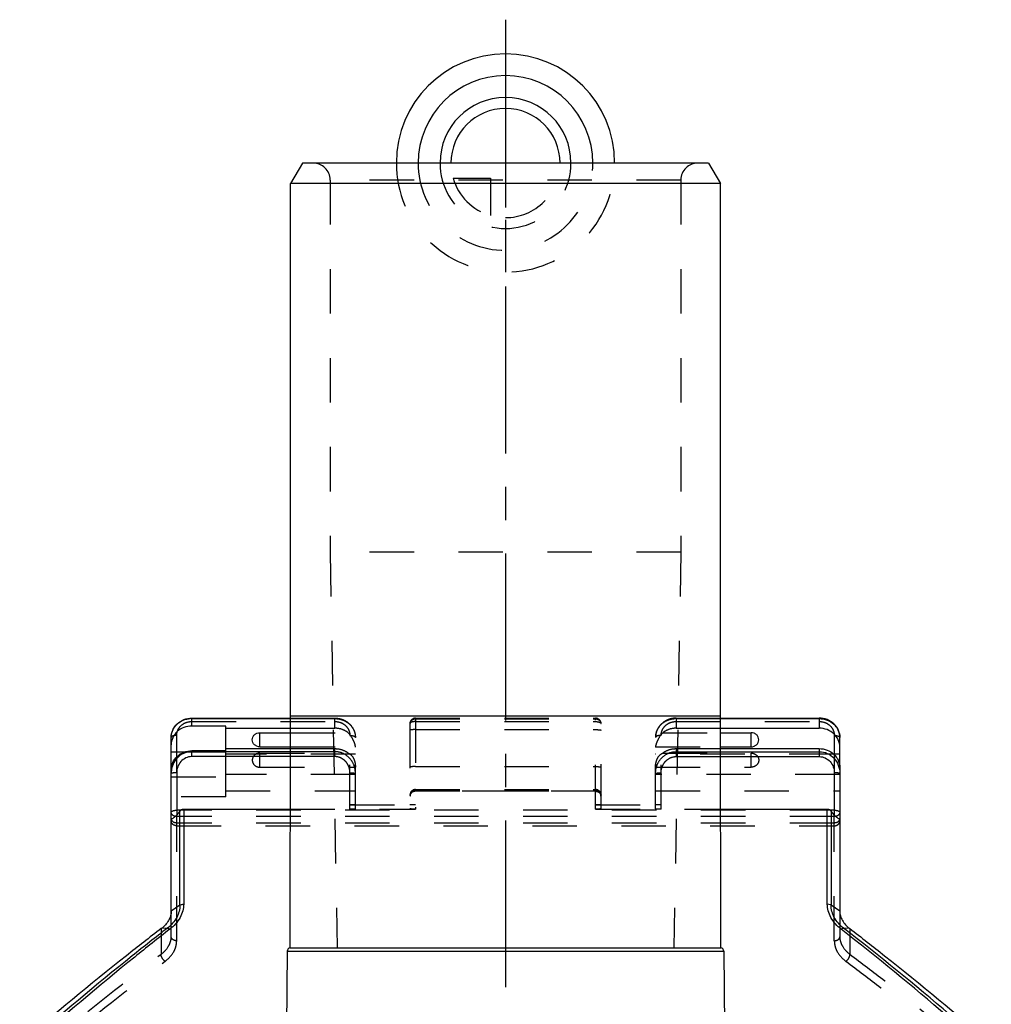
# Model space of a CAD drawing. Header units: millimetres. Extents: x 0 to 1000, y 0 to 1000.
# Tile 4 of 4: x 429 to 571, y 509 to 654. Entities that reach past the tile are written whole.
import ezdxf

# ---------------------------------------------------------------- set-up
doc = ezdxf.new("R2010")
doc.units = ezdxf.units.MM
doc.header["$LTSCALE"] = 65.185185
doc.linetypes.add('CENTER', pattern=[0.6, 0.375, -0.075, 0.075, -0.075])
doc.linetypes.add('HIDDEN', pattern=[0.2, 0.1, -0.1])
for name, color, linetype in [('ACHSEN_S', 7, 'CONTINUOUS'), ('FASEN', 7, 'CONTINUOUS'), ('FLAECHEN', 7, 'CONTINUOUS'), ('KOERPER', 7, 'CONTINUOUS'), ('KONST.EL_MIT_GEO', 7, 'CONTINUOUS'), ('KURVEN', 7, 'CONTINUOUS')]:
    doc.layers.add(name, color=color, linetype=linetype)

msp = doc.modelspace()

# ---------------------------------------------------------------- linework, layer by layer
at = {"layer": 'ACHSEN_S', "color": 40, "linetype": 'CENTER'}
msp.add_line((500, 653.65), (500, 345.85), dxfattribs=at)
at = {"layer": 'FASEN', "color": 7, "linetype": 'Continuous'}
for p, q in [((470.23, 632.65), (468.5, 629.65)), ((529.77, 632.65), (470.23, 632.65)), ((529.77, 632.65), (531.5, 629.65)), ((531.5, 629.65), (468.5, 629.65))]:
    msp.add_line(p, q, dxfattribs=at)
for points, knots in [([(451, 523), (451, 522.78), (450.93, 522.31), (450.53, 521.38), (449.97, 520.8), (449.54, 520.48)], [0, 0, 0, 0, 0.225385, 0.463901, 1, 1, 1, 1]), ([(549, 523), (549, 522.78), (549.07, 522.31), (549.47, 521.38), (550.03, 520.8), (550.46, 520.48)], [0, 0, 0, 0, 0.225386, 0.4639, 1, 1, 1, 1]), ([(449.54, 520.48), (447.82, 519.16), (440.78, 513.68), (433.91, 507.96), (428.79, 503.53)], [0, 0, 0, 0, 0.241927, 1, 1, 1, 1]), ([(550.46, 520.48), (552.18, 519.16), (559.22, 513.68), (566.09, 507.96), (571.21, 503.53)], [0, 0, 0, 0, 0.241933, 1, 1, 1, 1])]:
    msp.add_open_spline(points, degree=3, knots=knots, dxfattribs=at)
at = {"layer": 'FLAECHEN', "color": 8, "linetype": 'HIDDEN'}
for p, q in [((474.3, 575.65), (475.31, 517.65)), ((525.7, 575.65), (474.3, 575.65)), ((525.7, 575.65), (524.69, 517.65)), ((475.31, 517.65), (524.69, 517.65))]:
    msp.add_line(p, q, dxfattribs=at)
at = {"layer": 'KOERPER', "color": 7, "linetype": 'Continuous'}
for p, q in [((468.5, 551.65), (468.5, 629.65)), ((531.5, 551.65), (531.5, 629.65)), ((468.44, 517.65), (468.5, 551.65)), ((468.5, 551.65), (531.5, 551.65)), ((531.56, 517.65), (531.5, 551.65)), ((464, 547.1), (464, 549.17)), ((536, 547.1), (536, 549.17)), ((468, 517.15), (467.53, 457.13)), ((468, 517.15), (532, 517.15)), ((468.44, 517.65), (531.56, 517.65)), ((532, 517.15), (532.47, 457.13))]:
    msp.add_line(p, q, dxfattribs=at)
at = {"layer": 'KOERPER', "color": 8, "linetype": 'HIDDEN'}
for p, q in [((464, 544.12), (464, 546.19)), ((536, 544.12), (536, 546.19))]:
    msp.add_line(p, q, dxfattribs=at)
at = {"layer": 'KOERPER', "color": 7, "linetype": 'Continuous'}
for centre, start, end in [((468.5, 517.15), 96.8168, 179.5559), ((531.5, 517.15), 0.4441, 83.1832)]:
    msp.add_arc(centre, 0.5, start, end, dxfattribs=at)
for points in [[(464, 547.1), (463.85, 547.1), (463.57, 547.16), (463.19, 547.38), (462.94, 547.73), (462.85, 548.14), (462.94, 548.55), (463.19, 548.89), (463.57, 549.12), (463.85, 549.17), (464, 549.17)], [(536, 547.1), (536.15, 547.1), (536.43, 547.16), (536.81, 547.38), (537.06, 547.73), (537.15, 548.14), (537.06, 548.55), (536.81, 548.89), (536.43, 549.12), (536.15, 549.17), (536, 549.17)]]:
    msp.add_open_spline(points, degree=3, knots=[0, 0, 0, 0, 0.129539, 0.256458, 0.379602, 0.5, 0.620398, 0.743542, 0.870461, 1, 1, 1, 1], dxfattribs=at)
at = {"layer": 'KOERPER', "color": 8, "linetype": 'HIDDEN'}
for points in [[(464, 546.19), (463.85, 546.19), (463.57, 546.13), (463.19, 545.91), (462.94, 545.56), (462.85, 545.15), (462.94, 544.74), (463.19, 544.4), (463.57, 544.17), (463.85, 544.12), (464, 544.12)], [(536, 546.19), (536.15, 546.19), (536.43, 546.13), (536.81, 545.91), (537.06, 545.56), (537.15, 545.15), (537.06, 544.74), (536.81, 544.4), (536.43, 544.17), (536.15, 544.12), (536, 544.12)]]:
    msp.add_open_spline(points, degree=3, knots=[0, 0, 0, 0, 0.129539, 0.256458, 0.379602, 0.5, 0.620398, 0.743542, 0.870461, 1, 1, 1, 1], dxfattribs=at)
at = {"layer": 'KONST.EL_MIT_GEO', "color": 8, "linetype": 'HIDDEN'}
for p, q in [((528.2, 632.65), (471.8, 632.65)), ((474.3, 630.15), (474.3, 575.65)), ((525.7, 630.15), (474.3, 630.15)), ((525.7, 630.15), (525.7, 575.65)), ((468.5, 551.31), (475, 551.31)), ((468.5, 551.24), (475, 551.24)), ((475, 549.83), (475, 551.31)), ((486.8, 551.3), (486.8, 537.97)), ((486.8, 551.3), (513.2, 551.3)), ((486.8, 551.19), (513.2, 551.19)), ((513.2, 537.97), (513.2, 551.3)), ((525, 551.31), (525, 549.83)), ((525, 551.31), (531.5, 551.31)), ((525, 551.24), (531.5, 551.24)), ((454, 550.81), (475, 550.81)), ((468.5, 549.83), (475, 549.83)), ((486, 550.5), (486, 538.03)), ((486.8, 550.8), (513.2, 550.8)), ((514, 538.03), (514, 550.5)), ((525, 550.81), (546, 550.81)), ((525, 549.83), (531.5, 549.83)), ((451.8, 543.27), (451.8, 548.78)), ((468.5, 549.17), (476.94, 549.17)), ((477.2, 537.97), (477.2, 548.78)), ((478, 538), (478, 548.47)), ((486.8, 549.63), (513.2, 549.63)), ((522, 538), (522, 548.47)), ((522.8, 537.97), (522.8, 548.78)), ((523.06, 549.17), (531.5, 549.17)), ((548.2, 548.78), (548.2, 543.27)), ((468.49, 547.1), (478, 547.1)), ((468.49, 546.84), (475, 546.84)), ((475, 545.67), (475, 546.84)), ((522, 547.1), (531.51, 547.1)), ((525, 546.84), (525, 545.67)), ((525, 546.84), (531.51, 546.84)), ((453.02, 546.37), (459, 546.37)), ((459, 539.8), (459, 546.52)), ((478, 546.04), (459, 546.04)), ((464, 546.19), (476.94, 546.19)), ((475, 546.39), (468.49, 546.39)), ((475, 545.67), (468.49, 545.67)), ((548.11, 546.04), (522, 546.04)), ((523.06, 546.19), (536, 546.19)), ((525, 546.39), (531.51, 546.39)), ((525, 545.67), (531.51, 545.67)), ((464, 544.12), (478, 544.12)), ((486.8, 544.21), (513.2, 544.21)), ((522, 544.12), (536, 544.12)), ((549, 544.07), (549, 544.16)), ((451, 542.73), (459, 542.73)), ((478, 543.06), (459, 543.06)), ((549, 543.06), (522, 543.06)), ((459, 539.8), (451, 539.8)), ((459, 540.65), (478, 540.65)), ((486.8, 540.85), (513.2, 540.85)), ((486.8, 540.78), (513.2, 540.78)), ((486.8, 540.65), (513.2, 540.65)), ((513.2, 540.59), (486.8, 540.59)), ((522, 540.65), (549, 540.65)), ((477.2, 538.62), (486.8, 538.62)), ((513.2, 538.62), (522.8, 538.62)), ((548.2, 537.82), (451.8, 537.82)), ((451.8, 518.69), (451.8, 537.14)), ((548.2, 536.89), (451.8, 536.89)), ((468.48, 537.97), (486.8, 537.97)), ((513.2, 537.97), (531.52, 537.97)), ((548.2, 518.69), (548.2, 537.14)), ((548.2, 535.94), (451.8, 535.94)), ((451.8, 535.53), (548.2, 535.53)), ((451, 519.27), (451, 523)), ((549, 523), (549, 519.27)), ((449.54, 520.48), (449.54, 516.73)), ((550.46, 520.48), (550.46, 516.73))]:
    msp.add_line(p, q, dxfattribs=at)
at = {"layer": 'KONST.EL_MIT_GEO', "color": 7, "linetype": 'Continuous'}
for p, q in [((454, 550.15), (454, 551.31)), ((454, 551.31), (468.5, 551.31)), ((454, 551.24), (468.5, 551.24)), ((531.5, 551.31), (546, 551.31)), ((531.5, 551.24), (546, 551.24)), ((546, 551.31), (546, 549.83)), ((459, 550.15), (454, 550.15)), ((459, 546.52), (459, 550.15)), ((459, 549.83), (468.5, 549.83)), ((531.5, 549.83), (546, 549.83)), ((451, 523), (451, 548.47)), ((464, 549.17), (468.5, 549.17)), ((531.5, 549.17), (536, 549.17)), ((549, 544.16), (549, 548.47)), ((459, 546.84), (468.49, 546.84)), ((464, 547.1), (468.49, 547.1)), ((531.51, 547.1), (536, 547.1)), ((531.51, 546.84), (546, 546.84)), ((546, 546.84), (546, 545.67)), ((451, 546.37), (453.02, 546.37)), ((454, 545.67), (454, 546.52)), ((459, 546.52), (454, 546.52)), ((468.49, 546.39), (454, 546.39)), ((468.49, 545.67), (454, 545.67)), ((531.51, 546.39), (546, 546.39)), ((531.51, 545.67), (546, 545.67)), ((549, 546.04), (548.11, 546.04)), ((549, 544.07), (549, 523)), ((451.8, 543.27), (451.8, 537.14)), ((548.2, 543.27), (548.2, 537.14)), ((452.27, 537.69), (451.8, 537.14)), ((452.27, 523.9), (452.27, 537.69)), ((452.83, 537.97), (452.83, 524.05)), ((452.83, 537.97), (468.48, 537.97)), ((531.52, 537.97), (547.17, 537.97)), ((547.17, 524.05), (547.17, 537.97)), ((547.73, 537.69), (547.73, 523.9)), ((548.2, 537.14), (547.73, 537.69)), ((452.27, 523.9), (451, 523)), ((549, 523), (547.73, 523.9)), ((450.44, 520.53), (449.54, 520.48)), ((550.46, 520.48), (549.56, 520.53))]:
    msp.add_line(p, q, dxfattribs=at)
at = {"layer": 'KONST.EL_MIT_GEO', "color": 8, "linetype": 'HIDDEN'}
for centre, radius, start, end in [((471.8, 630.15), 2.5, 0, 90), ((528.2, 630.15), 2.5, 90, 180), ((486.8, 550.5), 0.8, 90, 180), ((486.8, 550.28), 0.915, 89.9995, 103.0832), ((513.2, 550.5), 0.8, 0, 90), ((513.2, 550.28), 0.915, 85.626, 89.9948), ((525, 548), 3.24, 90.0025, 93.4728), ((524.56, 548.47), 2.56, 176.0158, 179.9963), ((524.57, 548.47), 2.57, 175.6186, 176.0183), ((477.06, 547.07), 0.941, 2.0291, 4.2374), ((475.44, 547.06), 2.56, 0, 1.0611), ((524.56, 547.06), 2.56, 178.9389, 180), ((475.44, 544.07), 2.56, 0, 1.0611), ((524.56, 544.07), 2.56, 178.9389, 180), ((486.8, 540.05), 0.8, 90, 180), ((486.8, 539.85), 0.8, 90, 180), ((486.61, 539.89), 0.606, 174.2383, 179.9894), ((513.2, 540.05), 0.8, 0, 90), ((513.2, 539.85), 0.8, 0, 90), ((513.39, 539.89), 0.606, 0.0106, 5.7617)]:
    msp.add_arc(centre, radius, start, end, dxfattribs=at)
at = {"layer": 'KONST.EL_MIT_GEO', "color": 7, "linetype": 'Continuous'}
for centre, radius, start, end in [((454, 548), 3.24, 90.0025, 93.4728), ((453.56, 548.47), 2.56, 176.0201, 179.9963), ((453.57, 548.47), 2.57, 175.6092, 176.0225), ((454.28, 543.26), 3.28, 173.4383, 179.9939), ((454.27, 543.26), 3.27, 170.1595, 173.439)]:
    msp.add_arc(centre, radius, start, end, dxfattribs=at)
at = {"layer": 'KONST.EL_MIT_GEO', "color": 8, "linetype": 'HIDDEN'}
for centre, start_param, end_param in [((477.2, 538.59), 0, 1.570796), ((486.8, 538.59), 1.570796, 3.141593), ((513.2, 538.59), 0, 1.570796), ((522.8, 538.59), 1.570796, 3.141593)]:
    msp.add_ellipse(centre, major_axis=(0.8, 0), ratio=0.037219, start_param=start_param, end_param=end_param, dxfattribs=at)
at = {"layer": 'KONST.EL_MIT_GEO', "color": 7, "linetype": 'Continuous'}
for points, knots in [([(451, 548.47), (451, 548.85), (451.16, 549.6), (451.84, 550.54), (452.84, 551.16), (453.61, 551.31), (454, 551.31)], [0, 0, 0, 0, 0.245295, 0.49328, 0.745204, 1, 1, 1, 1]), ([(451.01, 548.67), (451.03, 549), (451.22, 549.66), (451.85, 550.49), (452.75, 551.06), (453.45, 551.22), (453.8, 551.24)], [0, 0, 0, 0, 0.241242, 0.487835, 0.741362, 1, 1, 1, 1]), ([(549, 548.47), (549, 548.85), (548.84, 549.6), (548.16, 550.54), (547.16, 551.16), (546.39, 551.31), (546, 551.31)], [0, 0, 0, 0, 0.245295, 0.49328, 0.745204, 1, 1, 1, 1]), ([(546, 551.24), (546.39, 551.24), (547.17, 551.1), (548.16, 550.5), (548.84, 549.57), (549, 548.83), (549, 548.47)], [0, 0, 0, 0, 0.259065, 0.512915, 0.759203, 1, 1, 1, 1]), ([(454, 550.15), (453.61, 550.15), (452.83, 550.01), (451.84, 549.4), (451.16, 548.48), (451, 547.74), (451, 547.38)], [0, 0, 0, 0, 0.259065, 0.512915, 0.759203, 1, 1, 1, 1]), ([(549, 547.06), (549, 547.42), (548.84, 548.16), (548.16, 549.08), (547.17, 549.69), (546.39, 549.83), (546, 549.83)], [0, 0, 0, 0, 0.240797, 0.487085, 0.740935, 1, 1, 1, 1]), ([(546, 546.84), (546.39, 546.84), (547.17, 546.7), (548.16, 546.09), (548.84, 545.17), (549, 544.43), (549, 544.07)], [0, 0, 0, 0, 0.259065, 0.512915, 0.759203, 1, 1, 1, 1]), ([(451, 543.75), (451, 544.11), (451.16, 544.85), (451.84, 545.77), (452.83, 546.38), (453.61, 546.52), (454, 546.52)], [0, 0, 0, 0, 0.240797, 0.487085, 0.740935, 1, 1, 1, 1]), ([(454, 546.39), (453.65, 546.39), (452.93, 546.26), (452.01, 545.69), (451.34, 544.84), (451.11, 544.16), (451.05, 543.82)], [0, 0, 0, 0, 0.250222, 0.500324, 0.750241, 1, 1, 1, 1]), ([(454, 545.67), (453.7, 545.67), (453.1, 545.53), (452.37, 544.97), (451.9, 544.17), (451.8, 543.57), (451.8, 543.27)], [0, 0, 0, 0, 0.249634, 0.499531, 0.749695, 1, 1, 1, 1]), ([(546, 546.39), (546.4, 546.39), (547.21, 546.22), (548.2, 545.5), (548.85, 544.46), (549, 543.65), (549, 543.26)], [0, 0, 0, 0, 0.250203, 0.500289, 0.750204, 1, 1, 1, 1]), ([(546, 545.67), (546.3, 545.67), (546.9, 545.53), (547.63, 544.97), (548.1, 544.17), (548.2, 543.57), (548.2, 543.27)], [0, 0, 0, 0, 0.249634, 0.499531, 0.749695, 1, 1, 1, 1]), ([(451.8, 543.27), (451.7, 543.27), (451.55, 543.27), (451.36, 543.27), (451.24, 543.27), (451.14, 543.26), (451.08, 543.26), (451.04, 543.26), (451.02, 543.26), (451.01, 543.26), (451, 543.26), (451, 543.26)], [0, 0, 0, 0, 0.382486, 0.555238, 0.706713, 0.831026, 0.923423, 0.956513, 0.980397, 0.994884, 1, 1, 1, 1]), ([(549, 543.26), (549, 543.26), (548.99, 543.26), (548.98, 543.26), (548.96, 543.26), (548.92, 543.26), (548.86, 543.26), (548.76, 543.27), (548.64, 543.27), (548.45, 543.27), (548.3, 543.27), (548.2, 543.27)], [0, 0, 0, 0, 0.005116, 0.019603, 0.043487, 0.076577, 0.168974, 0.293287, 0.444762, 0.617514, 1, 1, 1, 1]), ([(451.8, 537.14), (451.72, 537.04), (451.6, 536.9), (451.43, 536.74), (451.3, 536.64), (451.19, 536.58), (451.09, 536.55), (451.04, 536.58), (451, 536.62), (451, 536.66), (451, 536.69)], [0, 0, 0, 0, 0.334091, 0.494957, 0.643817, 0.768635, 0.856381, 0.889502, 0.921987, 1, 1, 1, 1]), ([(452.27, 537.69), (452.33, 537.78), (452.51, 537.92), (452.72, 537.97), (452.83, 537.97)], [0, 0, 0, 0, 0.50059, 1, 1, 1, 1]), ([(547.17, 537.97), (547.28, 537.97), (547.49, 537.92), (547.67, 537.78), (547.73, 537.69)], [0, 0, 0, 0, 0.499411, 1, 1, 1, 1]), ([(549, 536.69), (549, 536.66), (549, 536.62), (548.96, 536.58), (548.91, 536.55), (548.81, 536.58), (548.7, 536.64), (548.57, 536.74), (548.4, 536.9), (548.28, 537.04), (548.2, 537.14)], [0, 0, 0, 0, 0.078023, 0.110486, 0.143603, 0.231277, 0.356016, 0.50487, 0.66578, 1, 1, 1, 1]), ([(452.27, 523.9), (452.27, 523.59), (452.19, 522.97), (451.69, 521.74), (450.99, 520.96), (450.44, 520.53)], [0, 0, 0, 0, 0.23058, 0.47152, 1, 1, 1, 1]), ([(452.83, 524.05), (452.83, 523.71), (452.72, 523.03), (452.17, 521.69), (451.39, 520.84), (450.79, 520.38)], [0, 0, 0, 0, 0.231076, 0.472441, 1, 1, 1, 1]), ([(452.27, 523.9), (452.3, 523.92), (452.41, 523.97), (452.6, 524.03), (452.75, 524.05), (452.83, 524.05)], [0, 0, 0, 0, 0.22713, 0.604537, 1, 1, 1, 1]), ([(549.21, 520.38), (548.61, 520.84), (547.83, 521.69), (547.28, 523.03), (547.17, 523.72), (547.17, 524.05)], [0, 0, 0, 0, 0.527561, 0.768914, 1, 1, 1, 1]), ([(547.73, 523.9), (547.7, 523.92), (547.52, 524), (547.32, 524.05), (547.17, 524.05)], [0, 0, 0, 0, 0.228633, 1, 1, 1, 1]), ([(549.56, 520.53), (549.01, 520.96), (548.31, 521.74), (547.81, 522.97), (547.73, 523.59), (547.73, 523.9)], [0, 0, 0, 0, 0.528483, 0.769412, 1, 1, 1, 1]), ([(450.44, 520.53), (448.71, 519.19), (441.66, 513.63), (434.79, 507.85), (429.68, 503.37)], [0, 0, 0, 0, 0.24361, 1, 1, 1, 1]), ([(450.79, 520.38), (449.06, 519.04), (442.03, 513.45), (435.18, 507.64), (430.08, 503.15)], [0, 0, 0, 0, 0.243593, 1, 1, 1, 1]), ([(450.44, 520.53), (450.46, 520.53), (450.53, 520.51), (450.65, 520.47), (450.74, 520.42), (450.79, 520.38)], [0, 0, 0, 0, 0.179962, 0.552479, 1, 1, 1, 1]), ([(549.56, 520.53), (549.54, 520.53), (549.47, 520.51), (549.35, 520.47), (549.26, 520.42), (549.21, 520.38)], [0, 0, 0, 0, 0.180883, 0.553387, 1, 1, 1, 1]), ([(569.92, 503.15), (568.19, 504.67), (561.42, 510.56), (554.48, 516.27), (549.21, 520.38)], [0, 0, 0, 0, 0.25607, 1, 1, 1, 1]), ([(570.32, 503.37), (568.59, 504.89), (561.8, 510.76), (554.84, 516.44), (549.56, 520.53)], [0, 0, 0, 0, 0.256054, 1, 1, 1, 1])]:
    msp.add_open_spline(points, degree=3, knots=knots, dxfattribs=at)
at = {"layer": 'KONST.EL_MIT_GEO', "color": 8, "linetype": 'HIDDEN'}
for points, knots in [([(475, 551.31), (475.39, 551.31), (476.16, 551.16), (477.16, 550.54), (477.84, 549.6), (478, 548.85), (478, 548.47)], [0, 0, 0, 0, 0.254797, 0.50672, 0.754704, 1, 1, 1, 1]), ([(475, 551.24), (475.39, 551.24), (476.17, 551.1), (477.16, 550.5), (477.84, 549.57), (478, 548.83), (478, 548.47)], [0, 0, 0, 0, 0.259065, 0.512915, 0.759203, 1, 1, 1, 1]), ([(486, 550.5), (486, 550.57), (486.03, 550.73), (486.2, 551), (486.43, 551.13), (486.59, 551.17)], [0, 0, 0, 0, 0.23807, 0.483332, 1, 1, 1, 1]), ([(513.27, 551.19), (513.46, 551.18), (513.74, 551.06), (513.96, 550.76), (514, 550.58), (514, 550.5)], [0, 0, 0, 0, 0.518168, 0.763535, 1, 1, 1, 1]), ([(525, 551.31), (524.61, 551.31), (523.84, 551.16), (522.84, 550.54), (522.16, 549.6), (522, 548.85), (522, 548.47)], [0, 0, 0, 0, 0.254797, 0.50672, 0.754704, 1, 1, 1, 1]), ([(522.01, 548.67), (522.03, 549), (522.22, 549.66), (522.85, 550.49), (523.75, 551.06), (524.45, 551.22), (524.8, 551.24)], [0, 0, 0, 0, 0.241242, 0.487834, 0.741361, 1, 1, 1, 1]), ([(451.8, 548.78), (451.8, 549.04), (451.92, 549.59), (452.41, 550.26), (453.14, 550.71), (453.71, 550.81), (454, 550.81)], [0, 0, 0, 0, 0.240796, 0.487085, 0.740936, 1, 1, 1, 1]), ([(475, 550.81), (475.29, 550.81), (475.86, 550.71), (476.59, 550.26), (477.08, 549.59), (477.2, 549.04), (477.2, 548.78)], [0, 0, 0, 0, 0.259064, 0.512915, 0.759204, 1, 1, 1, 1]), ([(476.94, 549.17), (476.67, 549.38), (476.05, 549.72), (475.35, 549.83), (475, 549.83)], [0, 0, 0, 0, 0.495831, 1, 1, 1, 1]), ([(486.8, 550.8), (486.7, 550.8), (486.51, 550.79), (486.28, 550.74), (486.14, 550.67), (486.05, 550.61), (486, 550.54), (486, 550.5)], [0, 0, 0, 0, 0.338298, 0.63342, 0.754362, 0.854521, 1, 1, 1, 1]), ([(513.2, 550.8), (513.3, 550.8), (513.49, 550.79), (513.72, 550.74), (513.86, 550.67), (513.95, 550.61), (514, 550.54), (514, 550.5)], [0, 0, 0, 0, 0.338298, 0.63342, 0.754362, 0.854521, 1, 1, 1, 1]), ([(522.8, 548.78), (522.8, 549.04), (522.92, 549.59), (523.41, 550.26), (524.14, 550.71), (524.71, 550.81), (525, 550.81)], [0, 0, 0, 0, 0.240796, 0.487085, 0.740936, 1, 1, 1, 1]), ([(525, 549.83), (524.65, 549.83), (523.95, 549.72), (523.33, 549.38), (523.06, 549.17)], [0, 0, 0, 0, 0.504169, 1, 1, 1, 1]), ([(546, 550.81), (546.29, 550.81), (546.86, 550.71), (547.59, 550.26), (548.08, 549.59), (548.2, 549.04), (548.2, 548.78)], [0, 0, 0, 0, 0.259064, 0.512915, 0.759204, 1, 1, 1, 1]), ([(451.8, 548.78), (451.7, 548.78), (451.51, 548.76), (451.28, 548.71), (451.14, 548.65), (451.05, 548.59), (451, 548.52), (451, 548.47)], [0, 0, 0, 0, 0.338294, 0.633414, 0.754356, 0.854515, 1, 1, 1, 1]), ([(477.98, 547.28), (477.95, 547.43), (477.86, 547.75), (477.55, 548.41), (477.2, 548.87), (476.94, 549.17)], [0, 0, 0, 0, 0.200245, 0.457473, 1, 1, 1, 1]), ([(477.2, 548.78), (477.3, 548.78), (477.49, 548.76), (477.72, 548.71), (477.86, 548.65), (477.95, 548.59), (478, 548.52), (478, 548.47)], [0, 0, 0, 0, 0.338294, 0.633414, 0.754356, 0.854515, 1, 1, 1, 1]), ([(486.8, 549.63), (486.7, 549.63), (486.51, 549.62), (486.29, 549.61), (486.14, 549.6), (486.07, 549.59), (486.03, 549.58), (486, 549.56), (486, 549.56)], [0, 0, 0, 0, 0.378503, 0.699828, 0.823493, 0.916071, 0.974627, 1, 1, 1, 1]), ([(513.2, 549.63), (513.3, 549.63), (513.49, 549.62), (513.71, 549.61), (513.86, 549.6), (513.93, 549.59), (513.97, 549.58), (514, 549.56), (514, 549.56)], [0, 0, 0, 0, 0.378503, 0.699828, 0.823493, 0.916071, 0.974627, 1, 1, 1, 1]), ([(522.8, 548.78), (522.7, 548.78), (522.51, 548.76), (522.28, 548.71), (522.14, 548.65), (522.05, 548.59), (522, 548.52), (522, 548.47)], [0, 0, 0, 0, 0.338294, 0.633414, 0.754356, 0.854515, 1, 1, 1, 1]), ([(523.06, 549.17), (522.79, 548.87), (522.43, 548.38), (522.13, 547.71), (522.04, 547.39), (522.01, 547.25)], [0, 0, 0, 0, 0.548324, 0.805627, 1, 1, 1, 1]), ([(548.2, 548.78), (548.3, 548.78), (548.49, 548.76), (548.72, 548.71), (548.86, 548.65), (548.95, 548.59), (549, 548.52), (549, 548.47)], [0, 0, 0, 0, 0.338294, 0.633414, 0.754356, 0.854515, 1, 1, 1, 1]), ([(475, 546.84), (475.35, 546.84), (476.05, 546.73), (476.67, 546.4), (476.94, 546.19)], [0, 0, 0, 0, 0.504169, 1, 1, 1, 1]), ([(478, 547.14), (478, 547.15), (477.99, 547.2), (477.99, 547.25), (477.98, 547.28)], [0, 0, 0, 0, 0.214971, 1, 1, 1, 1]), ([(522.01, 547.25), (522.01, 547.23), (522.01, 547.19), (522, 547.14), (522, 547.1)], [0, 0, 0, 0, 0.29383, 1, 1, 1, 1]), ([(523.06, 546.19), (523.33, 546.4), (523.95, 546.73), (524.65, 546.84), (525, 546.84)], [0, 0, 0, 0, 0.495831, 1, 1, 1, 1]), ([(478, 543.26), (478, 543.65), (477.85, 544.46), (477.2, 545.5), (476.21, 546.22), (475.4, 546.39), (475, 546.39)], [0, 0, 0, 0, 0.249796, 0.499711, 0.749797, 1, 1, 1, 1]), ([(477.2, 543.27), (477.2, 543.57), (477.1, 544.17), (476.63, 544.97), (475.9, 545.53), (475.3, 545.67), (475, 545.67)], [0, 0, 0, 0, 0.250305, 0.500469, 0.750366, 1, 1, 1, 1]), ([(476.94, 546.19), (477.1, 546.12), (477.41, 545.91), (477.76, 545.42), (477.96, 544.8), (478, 544.35), (478, 544.12)], [0, 0, 0, 0, 0.206209, 0.447435, 0.723459, 1, 1, 1, 1]), ([(522, 543.26), (522, 543.65), (522.15, 544.46), (522.8, 545.5), (523.79, 546.22), (524.6, 546.39), (525, 546.39)], [0, 0, 0, 0, 0.249796, 0.499711, 0.749797, 1, 1, 1, 1]), ([(522, 544.12), (522, 544.35), (522.04, 544.8), (522.24, 545.42), (522.59, 545.91), (522.9, 546.12), (523.06, 546.19)], [0, 0, 0, 0, 0.276543, 0.552534, 0.793752, 1, 1, 1, 1]), ([(522.8, 543.27), (522.8, 543.57), (522.9, 544.17), (523.37, 544.97), (524.1, 545.53), (524.7, 545.67), (525, 545.67)], [0, 0, 0, 0, 0.250305, 0.500469, 0.750366, 1, 1, 1, 1]), ([(486.8, 544.21), (486.7, 544.21), (486.51, 544.21), (486.29, 544.19), (486.14, 544.18), (486.07, 544.17), (486.03, 544.16), (486, 544.15), (486, 544.14)], [0, 0, 0, 0, 0.378503, 0.699828, 0.823493, 0.916071, 0.974627, 1, 1, 1, 1]), ([(513.2, 544.21), (513.3, 544.21), (513.49, 544.21), (513.71, 544.19), (513.86, 544.18), (513.93, 544.17), (513.97, 544.16), (514, 544.15), (514, 544.14)], [0, 0, 0, 0, 0.378503, 0.699828, 0.823493, 0.916071, 0.974627, 1, 1, 1, 1]), ([(477.2, 543.27), (477.3, 543.27), (477.45, 543.27), (477.64, 543.27), (477.76, 543.27), (477.86, 543.26), (477.92, 543.26), (477.96, 543.26), (477.98, 543.26), (477.99, 543.26), (478, 543.26), (478, 543.26)], [0, 0, 0, 0, 0.382486, 0.555238, 0.706713, 0.831026, 0.923423, 0.956513, 0.980397, 0.994884, 1, 1, 1, 1]), ([(522, 543.26), (522, 543.26), (522.01, 543.26), (522.02, 543.26), (522.04, 543.26), (522.08, 543.26), (522.14, 543.26), (522.24, 543.27), (522.36, 543.27), (522.55, 543.27), (522.7, 543.27), (522.8, 543.27)], [0, 0, 0, 0, 0.005116, 0.019603, 0.043487, 0.076577, 0.168974, 0.293287, 0.444762, 0.617514, 1, 1, 1, 1]), ([(486.8, 540.78), (486.7, 540.78), (486.49, 540.74), (486.22, 540.57), (486.04, 540.31), (486, 540.11), (486, 540.01)], [0, 0, 0, 0, 0.254026, 0.505685, 0.754016, 1, 1, 1, 1]), ([(486.8, 540.59), (486.61, 540.59), (486.32, 540.5), (486.07, 540.22), (486.01, 540.04), (486, 539.96)], [0, 0, 0, 0, 0.517919, 0.764086, 1, 1, 1, 1]), ([(513.2, 540.78), (513.3, 540.78), (513.51, 540.74), (513.78, 540.57), (513.96, 540.31), (514, 540.11), (514, 540.01)], [0, 0, 0, 0, 0.254026, 0.505685, 0.754016, 1, 1, 1, 1]), ([(513.2, 540.59), (513.39, 540.59), (513.68, 540.5), (513.93, 540.22), (513.99, 540.04), (514, 539.96)], [0, 0, 0, 0, 0.517919, 0.764086, 1, 1, 1, 1]), ([(451, 537.51), (451, 537.55), (451.05, 537.62), (451.14, 537.69), (451.28, 537.75), (451.51, 537.8), (451.7, 537.82), (451.8, 537.82)], [0, 0, 0, 0, 0.145482, 0.245641, 0.366583, 0.661704, 1, 1, 1, 1]), ([(451.8, 536.89), (451.7, 536.89), (451.49, 536.92), (451.23, 537.05), (451.05, 537.26), (451, 537.43), (451, 537.51)], [0, 0, 0, 0, 0.278737, 0.541559, 0.780139, 1, 1, 1, 1]), ([(478, 538), (478, 538), (477.99, 538), (477.98, 537.99), (477.93, 537.99), (477.86, 537.99), (477.76, 537.98), (477.64, 537.98), (477.45, 537.98), (477.3, 537.97), (477.2, 537.97)], [0, 0, 0, 0, 0.005893, 0.02063, 0.07772, 0.170026, 0.294149, 0.445397, 0.617922, 1, 1, 1, 1]), ([(486.8, 537.97), (486.66, 537.97), (486.45, 537.98), (486.21, 537.99), (486.09, 538), (486.04, 538.01), (486.02, 538.02), (486, 538.03), (486, 538.03)], [0, 0, 0, 0, 0.511348, 0.800593, 0.88886, 0.948932, 0.984687, 1, 1, 1, 1]), ([(514, 538.03), (514, 538.03), (513.98, 538.02), (513.96, 538.01), (513.91, 538), (513.79, 537.99), (513.55, 537.98), (513.34, 537.97), (513.2, 537.97)], [0, 0, 0, 0, 0.015313, 0.051068, 0.11114, 0.199407, 0.488653, 1, 1, 1, 1]), ([(522.8, 537.97), (522.7, 537.97), (522.55, 537.98), (522.36, 537.98), (522.24, 537.98), (522.14, 537.99), (522.07, 537.99), (522.02, 537.99), (522.01, 538), (522, 538), (522, 538)], [0, 0, 0, 0, 0.382078, 0.554603, 0.705851, 0.829974, 0.92228, 0.97937, 0.994107, 1, 1, 1, 1]), ([(548.2, 537.82), (548.3, 537.82), (548.49, 537.8), (548.72, 537.75), (548.86, 537.69), (548.95, 537.62), (549, 537.55), (549, 537.51)], [0, 0, 0, 0, 0.338289, 0.633412, 0.754355, 0.854514, 1, 1, 1, 1]), ([(549, 537.51), (549, 537.43), (548.95, 537.26), (548.77, 537.05), (548.51, 536.92), (548.3, 536.89), (548.2, 536.89)], [0, 0, 0, 0, 0.219862, 0.458443, 0.721267, 1, 1, 1, 1]), ([(451.8, 535.94), (451.6, 535.94), (451.29, 536.05), (451.04, 536.35), (451, 536.54), (451, 536.63)], [0, 0, 0, 0, 0.522696, 0.767095, 1, 1, 1, 1]), ([(451.8, 535.53), (451.7, 535.53), (451.49, 535.57), (451.22, 535.73), (451.04, 535.97), (451, 536.16), (451, 536.26)], [0, 0, 0, 0, 0.260702, 0.515241, 0.760858, 1, 1, 1, 1]), ([(549, 536.63), (549, 536.54), (548.96, 536.35), (548.71, 536.05), (548.4, 535.94), (548.2, 535.94)], [0, 0, 0, 0, 0.232905, 0.477304, 1, 1, 1, 1]), ([(548.2, 535.53), (548.3, 535.53), (548.51, 535.57), (548.78, 535.73), (548.96, 535.97), (549, 536.16), (549, 536.26)], [0, 0, 0, 0, 0.260702, 0.515241, 0.760858, 1, 1, 1, 1]), ([(449.54, 516.73), (449.97, 517.05), (450.53, 517.64), (450.93, 518.57), (451, 519.04), (451, 519.27)], [0, 0, 0, 0, 0.53486, 0.773671, 1, 1, 1, 1]), ([(450.1, 515.68), (450.61, 516.06), (451.26, 516.75), (451.72, 517.85), (451.8, 518.42), (451.8, 518.69)], [0, 0, 0, 0, 0.530157, 0.770513, 1, 1, 1, 1]), ([(451.8, 518.69), (451.7, 518.69), (451.5, 518.72), (451.23, 518.84), (451.05, 519.03), (451, 519.19), (451, 519.27)], [0, 0, 0, 0, 0.285332, 0.551365, 0.7875, 1, 1, 1, 1]), ([(548.2, 518.69), (548.3, 518.69), (548.5, 518.72), (548.77, 518.84), (548.95, 519.03), (549, 519.19), (549, 519.27)], [0, 0, 0, 0, 0.285332, 0.551365, 0.7875, 1, 1, 1, 1]), ([(548.2, 518.69), (548.2, 518.42), (548.28, 517.85), (548.74, 516.75), (549.39, 516.06), (549.9, 515.68)], [0, 0, 0, 0, 0.229491, 0.469848, 1, 1, 1, 1]), ([(549, 519.27), (549, 519.04), (549.07, 518.57), (549.47, 517.64), (550.03, 517.05), (550.46, 516.73)], [0, 0, 0, 0, 0.226333, 0.465145, 1, 1, 1, 1]), ([(428.79, 499.97), (430.52, 501.46), (437.3, 507.22), (444.25, 512.76), (449.54, 516.73)], [0, 0, 0, 0, 0.256706, 1, 1, 1, 1]), ([(450.1, 515.68), (449.91, 515.81), (449.69, 516.08), (449.53, 516.46), (449.52, 516.65), (449.54, 516.73)], [0, 0, 0, 0, 0.546757, 0.801546, 1, 1, 1, 1]), ([(549.9, 515.68), (550.09, 515.81), (550.31, 516.08), (550.47, 516.46), (550.48, 516.65), (550.46, 516.73)], [0, 0, 0, 0, 0.546757, 0.801546, 1, 1, 1, 1]), ([(550.46, 516.73), (552.19, 515.44), (559.25, 510.03), (566.11, 504.37), (571.21, 499.97)], [0, 0, 0, 0, 0.242895, 1, 1, 1, 1]), ([(429.35, 499.06), (431.08, 500.54), (437.86, 506.24), (444.82, 511.74), (450.1, 515.68)], [0, 0, 0, 0, 0.256639, 1, 1, 1, 1]), ([(549.9, 515.68), (551.62, 514.39), (558.68, 509.03), (565.54, 503.42), (570.65, 499.06)], [0, 0, 0, 0, 0.242966, 1, 1, 1, 1])]:
    msp.add_open_spline(points, degree=3, knots=knots, dxfattribs=at)
at = {"layer": 'KURVEN', "color": 40, "linetype": 'Continuous'}
msp.add_line((500, 648.65), (500, 632.65), dxfattribs=at)
at = {"layer": 'KURVEN', "color": 8, "linetype": 'HIDDEN'}
for p, q in [((516, 632.65), (484, 632.65)), ((500, 632.65), (500, 616.65)), ((492.31, 630.45), (497.8, 630.45)), ((497.8, 630.45), (497.8, 624.96))]:
    msp.add_line(p, q, dxfattribs=at)
at = {"layer": 'KURVEN', "color": 40, "linetype": 'Continuous'}
for radius, start in [(16, 0), (12.8, 0), (9.6, 0.0001), (8, 0.0001)]:
    msp.add_arc((500, 632.65), radius, start, 180, dxfattribs=at)
at = {"layer": 'KURVEN', "color": 8, "linetype": 'HIDDEN'}
for radius, start, end in [(16, 180, 360), (12.8, 180, 360), (9.6, 180, 0.0001), (8, 270, 0.0001), (8, 195.962, 254.038)]:
    msp.add_arc((500, 632.65), radius, start, end, dxfattribs=at)

doc.saveas('drawing.dxf')
